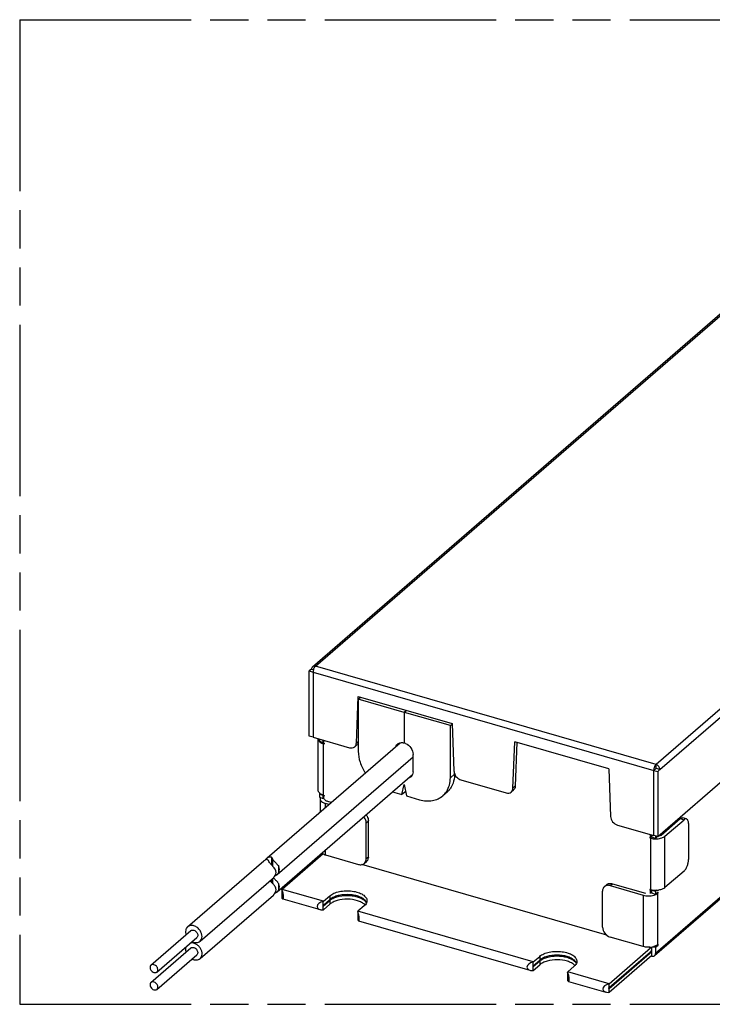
# Model space of a CAD drawing. Header units: millimetres. Extents: x 0 to 210, y 0 to 297.
# Tile 6 of 9: x 50 to 85, y 207 to 257. Entities that reach past the tile are written whole.
import ezdxf

# ---------------------------------------------------------------- set-up
doc = ezdxf.new("R2010")
doc.units = ezdxf.units.MM
doc.header["$LTSCALE"] = 19.36
doc.linetypes.add('PHANTOM', pattern=[0.8, 0.45, -0.05, 0.1, -0.05, 0.1, -0.05])
doc.layers.get('0').update_dxf_attribs({"linetype": 'CONTINUOUS'})
doc.layers.add('DEFAULT_3', color=7, linetype='PHANTOM')

msp = doc.modelspace()

# ---------------------------------------------------------------- linework, layer by layer
at = {"color": 7, "linetype": 'Continuous'}
for p, q in [((64.419773, 224.434682), (93.444773, 249.571069)), ((81.951662, 215.804993), (111.201662, 241.136236)), ((110.639834, 234.740621), (81.794834, 209.760118)), ((64.371263, 224.318571), (64.258763, 224.221143)), ((64.258763, 220.912493), (64.258763, 224.221143)), ((64.258763, 224.221143), (64.453618, 224.164893)), ((64.371263, 224.318571), (64.476388, 224.288224)), ((64.457739, 224.168462), (64.453618, 224.164893)), ((64.453618, 224.164893), (64.453618, 220.856243)), ((64.457516, 224.163768), (64.457516, 220.855118)), ((66.651332, 220.559094), (66.743173, 222.923286)), ((66.743173, 222.923286), (71.517138, 221.545161)), ((66.746887, 222.79231), (66.859387, 222.889738)), ((66.746887, 222.79231), (66.746887, 220.142272)), ((69.081259, 222.118435), (66.746887, 222.79231)), ((66.850683, 222.892251), (66.850279, 222.88185)), ((69.193759, 222.215863), (69.081259, 222.118435)), ((69.081259, 222.118435), (69.081259, 220.563469)), ((69.201553, 222.213613), (69.089053, 222.116185)), ((69.089053, 220.561219), (69.089053, 222.116185)), ((71.423424, 221.44231), (69.089053, 222.116185)), ((71.423424, 221.44231), (71.517936, 221.52416)), ((71.517138, 221.545161), (71.60898, 219.127945)), ((71.423424, 218.792272), (71.423424, 221.44231)), ((62.121453, 214.723391), (68.871365, 220.568986)), ((64.453618, 220.856243), (64.258763, 220.912493)), ((64.457516, 220.859618), (64.453618, 220.856243)), ((64.457516, 220.855118), (66.30085, 220.322994)), ((64.714359, 218.143927), (64.714359, 220.754993)), ((64.773032, 220.764037), (64.773032, 220.647123)), ((64.773032, 220.647123), (64.967888, 220.590873)), ((64.967888, 220.590873), (64.967888, 220.707787)), ((64.978791, 220.600316), (64.967888, 220.590873)), ((64.984359, 220.703032), (64.984359, 220.560138)), ((64.984359, 220.560138), (65.02333, 220.548888)), ((65.02333, 220.509917), (64.984359, 220.521167)), ((65.02333, 220.548888), (65.02333, 220.509917)), ((69.084599, 220.566362), (69.081259, 220.563469)), ((74.601445, 218.264094), (74.693286, 220.628286)), ((79.467251, 219.250161), (74.693286, 220.628286)), ((74.800796, 220.597251), (74.713945, 218.361522)), ((66.565985, 220.367583), (66.678485, 220.465011)), ((62.634092, 213.887467), (69.533324, 219.862377)), ((69.533324, 219.10407), (69.533324, 219.984818)), ((79.467251, 219.250161), (79.559093, 216.832945)), ((81.752909, 215.862368), (81.752909, 219.171018)), ((81.869306, 219.267321), (81.756806, 219.169893)), ((81.756806, 219.169893), (81.951662, 219.113643)), ((81.756806, 215.861243), (81.756806, 219.169893)), ((81.867659, 219.469148), (81.865409, 219.467199)), ((81.865409, 219.467199), (81.865409, 219.272343)), ((81.865409, 219.263946), (81.865409, 219.268446)), ((82.064162, 219.211071), (81.869306, 219.267321)), ((82.064162, 219.211071), (81.951662, 219.113643)), ((81.951662, 219.113643), (81.951662, 215.804993)), ((62.634092, 213.00672), (69.505383, 218.957431)), ((71.637174, 218.977385), (71.637174, 218.995888)), ((71.959461, 218.689493), (74.250963, 218.027994)), ((68.491861, 218.079696), (68.968242, 217.942177)), ((68.968242, 217.942177), (69.085156, 218.454023)), ((69.155688, 218.10451), (68.968242, 217.942177)), ((69.085156, 218.454023), (69.202069, 217.874677)), ((71.256705, 218.066713), (71.042955, 217.8816)), ((74.628598, 218.170011), (74.516098, 218.072583)), ((64.810861, 217.990875), (64.773032, 217.958114)), ((64.773032, 217.958114), (64.773032, 217.80223)), ((64.967888, 217.901864), (64.773032, 217.958114)), ((64.773032, 217.80223), (64.967888, 217.74598)), ((64.813186, 217.725686), (64.813186, 217.0545)), ((64.978791, 217.911307), (64.967888, 217.901864)), ((64.967888, 217.74598), (64.967888, 217.901864)), ((64.967888, 217.74598), (64.984359, 217.760244)), ((64.984359, 217.9101), (65.02333, 217.89885)), ((64.984359, 217.871129), (65.020346, 217.902295)), ((64.984359, 217.871129), (64.984359, 217.74598)), ((65.02333, 217.859879), (64.984359, 217.871129)), ((65.02333, 217.89885), (65.02333, 217.859879)), ((65.37195, 217.538404), (65.195686, 217.589287)), ((69.202069, 217.874677), (69.864578, 217.683427)), ((65.25945, 217.440976), (65.083186, 217.49186)), ((67.148656, 214.674254), (67.148656, 216.505898)), ((67.261156, 214.771682), (67.261156, 216.603326)), ((82.128864, 215.883743), (83.096364, 216.721623)), ((82.323719, 215.827493), (83.291219, 216.665373)), ((83.416027, 216.708008), (83.221171, 216.764258)), ((79.909575, 216.394493), (81.752909, 215.862368)), ((83.516219, 216.470517), (83.516219, 214.638874)), ((81.586066, 215.767638), (81.547095, 215.778888)), ((81.547095, 215.778888), (81.547095, 215.739917)), ((81.547095, 215.739917), (81.583082, 215.771083)), ((81.547095, 215.739917), (81.586066, 215.728667)), ((81.586066, 215.767638), (81.586066, 215.910532)), ((81.586066, 215.767638), (81.647537, 215.820873)), ((81.647537, 215.775873), (81.647537, 215.892787)), ((81.842393, 215.719623), (81.647537, 215.775873)), ((81.756806, 215.865743), (81.752909, 215.862368)), ((81.951662, 215.804993), (81.756806, 215.861243)), ((81.842393, 215.836537), (81.842393, 215.719623)), ((81.943643, 215.807308), (81.842393, 215.719623)), ((58.080967, 211.224227), (61.948203, 214.573352)), ((64.962068, 214.928989), (62.880609, 213.126392)), ((64.773032, 214.859096), (64.773032, 214.801452)), ((65.083186, 214.880793), (66.758945, 214.397043)), ((67.053539, 214.446586), (67.166039, 214.544014)), ((79.373517, 210.794501), (66.926908, 214.387527)), ((83.291219, 214.054306), (82.323719, 213.216427)), ((58.714344, 210.492866), (62.440479, 213.719794)), ((62.869359, 213.115762), (62.869359, 212.688854)), ((79.151768, 211.209254), (79.151768, 213.040898)), ((79.246886, 213.268566), (79.359386, 213.365994)), ((79.54148, 213.31811), (81.217239, 212.83436)), ((79.65398, 213.415537), (81.329739, 212.931787)), ((81.586066, 213.1176), (81.547095, 213.12885)), ((81.547095, 213.12885), (81.547095, 213.089879)), ((81.547095, 213.089879), (81.583082, 213.121045)), ((81.547095, 213.089879), (81.586066, 213.078629)), ((81.586066, 213.078629), (81.621131, 213.108996)), ((81.586066, 212.919136), (81.586066, 213.078629)), ((81.662452, 213.099781), (81.647537, 213.086864)), ((81.647537, 213.086864), (81.842393, 213.030614)), ((81.647537, 212.93098), (81.647537, 213.086864)), ((81.902858, 213.082979), (81.842393, 213.030614)), ((81.842393, 213.030614), (81.842393, 212.87473)), ((58.714344, 209.612118), (62.440408, 212.838984)), ((62.911003, 212.64567), (64.807623, 212.098163)), ((64.964058, 212.084167), (64.964058, 212.511074)), ((64.975308, 212.521705), (65.301558, 212.804245)), ((64.975308, 212.326849), (65.301558, 212.60939)), ((64.975308, 212.287878), (65.301558, 212.570419)), ((81.842393, 212.87473), (81.647537, 212.93098)), ((81.977393, 212.991643), (81.842393, 212.87473)), ((81.977393, 212.952672), (81.943643, 212.962415)), ((81.954893, 212.933186), (81.977393, 212.952672)), ((81.977393, 212.952672), (81.977393, 212.991643)), ((64.975308, 212.093022), (65.301558, 212.375563)), ((66.717759, 212.004824), (66.717759, 211.577917)), ((67.055259, 212.297995), (66.729009, 212.015455)), ((66.759404, 211.534733), (75.466231, 209.021288)), ((56.222413, 209.278331), (58.247413, 211.032032)), ((56.522899, 208.93136), (58.547899, 210.685061)), ((81.217239, 210.223293), (79.54148, 210.707043)), ((56.222413, 208.397583), (58.247413, 210.151285)), ((79.482316, 208.333892), (81.586066, 210.155793)), ((81.586066, 210.155793), (81.476257, 210.187492)), ((81.586066, 210.155793), (81.586066, 210.192262)), ((81.647537, 209.735346), (81.647537, 210.199813)), ((81.732955, 210.217313), (81.842393, 210.185721)), ((81.842393, 210.185721), (81.977393, 210.302634)), ((81.842393, 210.185721), (81.842393, 209.873952)), ((81.977393, 210.302634), (81.942328, 210.312757)), ((81.977393, 210.341605), (81.954893, 210.32212)), ((81.977393, 210.302634), (81.977393, 210.341605)), ((56.522899, 208.050612), (58.547899, 209.804313)), ((75.633915, 209.44483), (75.960165, 209.72737)), ((75.633915, 209.249974), (75.960165, 209.532515)), ((79.482316, 208.100065), (81.647537, 209.975202)), ((79.482316, 208.139036), (81.586066, 209.960937)), ((79.482316, 207.90521), (81.647537, 209.780346)), ((75.622665, 209.007292), (75.622665, 209.434199)), ((75.633915, 209.211003), (75.960165, 209.493544)), ((75.633915, 209.016147), (75.960165, 209.298688)), ((77.713867, 209.22112), (77.387617, 208.93858)), ((77.376367, 208.927949), (77.376367, 208.501042)), ((77.418011, 208.457858), (79.314631, 207.910351)), ((79.471066, 208.323294), (79.471066, 207.896322))]:
    msp.add_line(p, q, dxfattribs=at)
at = {"color": 9, "linetype": 'Continuous'}
for p, q in [((64.572266, 224.461898), (93.592766, 249.594388)), ((110.888159, 244.601638), (81.867659, 219.469148)), ((82.064162, 219.211071), (111.089162, 244.347459)), ((110.687393, 234.854455), (81.842393, 209.873952)), ((64.457516, 224.163768), (81.752909, 219.171018)), ((81.867659, 219.469148), (64.572266, 224.461898)), ((64.984359, 217.9101), (64.984359, 220.521167)), ((66.746887, 220.641848), (66.651332, 220.559094)), ((71.637174, 218.977385), (71.423424, 218.792272)), ((74.713945, 218.361522), (74.601445, 218.264094)), ((65.083186, 217.288327), (65.083186, 217.49186)), ((67.148656, 216.505898), (67.261156, 216.603326)), ((83.096364, 216.721623), (83.291219, 216.665373)), ((81.586066, 215.728667), (81.586066, 213.1176)), ((82.323719, 213.216427), (82.323719, 215.827493)), ((65.083186, 214.880793), (65.083186, 215.127697)), ((62.359131, 214.352556), (62.359131, 214.747828)), ((62.415188, 214.294476), (62.415188, 214.646539)), ((67.261156, 214.771682), (67.148656, 214.674254)), ((62.706316, 213.98513), (62.706316, 214.296627)), ((62.359131, 213.471803), (62.359131, 213.649344)), ((62.415188, 213.413679), (62.415188, 213.69789)), ((62.706316, 213.104383), (62.706316, 213.415879)), ((64.975308, 212.521705), (62.880609, 213.126392)), ((79.54148, 213.31811), (79.65398, 213.415537)), ((65.301558, 212.804245), (65.301558, 212.60939)), ((65.301558, 212.570419), (65.301558, 212.375563)), ((81.217239, 212.83436), (81.217239, 210.223293)), ((81.954893, 210.32212), (81.954893, 212.933186)), ((64.975308, 212.287878), (64.970131, 212.289372)), ((75.633915, 209.44483), (66.729009, 212.015455)), ((75.960165, 209.72737), (75.960165, 209.532515)), ((75.633915, 209.211003), (75.628739, 209.212497)), ((75.960165, 209.493544), (75.960165, 209.298688)), ((79.482316, 208.333892), (77.387617, 208.93858)), ((79.482316, 208.100065), (79.477141, 208.101559))]:
    msp.add_line(p, q, dxfattribs=at)
at = {"color": 7, "linetype": 'Continuous'}
for centre, radius, start, end in [((64.920823, 224.155568), 0.463621, 170.7769996, 174.9366452), ((64.976674, 224.146666), 0.520177, 164.4034924, 170.7951561), ((64.851238, 220.7549), 0.136877, 169.405317, 179.9614967), ((65.180985, 221.207717), 0.714134, 248.9910584, 253.0011954), ((65.198363, 221.2626), 0.7717, 252.9586012, 253.89997), ((66.330758, 220.571221), 0.320803, 349.9806635, 357.8336959), ((68.935894, 220.048381), 0.53522, 66.6672394, 73.371789), ((66.528793, 220.637799), 0.228606, 310.8883133, 313.6859499), ((82.268841, 219.154681), 0.516901, 163.1082157, 170.863798), ((70.367278, 218.659731), 1.030539, 310.9626724, 326.3795536), ((70.336517, 218.681171), 1.068025, 326.3354864, 327.6807284), ((70.588371, 218.837869), 1.020458, 310.9080701, 320.3627419), ((70.582383, 218.842881), 1.028267, 320.3605212, 320.7767751), ((74.280871, 218.276221), 0.320803, 349.9806635, 357.8336959), ((74.478906, 218.342799), 0.228606, 310.8883133, 313.6859499), ((65.021985, 218.283375), 0.361532, 232.3948763, 234.0896008), ((65.040499, 218.309126), 0.393248, 234.1053324, 236.8943845), ((65.060102, 218.339007), 0.428985, 236.8810283, 238.7262449), ((65.08922, 218.387912), 0.485901, 238.7853621, 243.4786566), ((65.184704, 218.60712), 0.725241, 249.0136701, 253.9636696), ((81.852933, 216.72381), 1.031207, 262.4070302, 266.276583), ((81.856031, 216.76696), 1.074468, 266.2611852, 273.7717587), ((65.131607, 215.268526), 0.379573, 232.1938258, 236.9393372), ((65.283531, 215.577813), 0.725241, 249.0136701, 253.9636696), ((66.780616, 214.673869), 0.36804, 352.1756283, 0.0600638), ((66.996871, 214.738784), 0.257973, 310.955201, 325.2493929), ((63.001738, 212.986542), 0.185015, 130.8969567, 135.6847309), ((81.805802, 213.878859), 0.792338, 253.89933, 254.5558916), ((81.823311, 213.944493), 0.860265, 254.5959194, 258.3920626), ((81.836573, 214.005923), 0.923107, 258.3529264, 259.1106949), ((81.844389, 214.048003), 0.965906, 259.1269629, 262.4025798), ((81.855942, 214.1412), 1.059812, 262.4496436, 273.8298075), ((81.85913, 214.113981), 1.032443, 273.7541447, 277.6089054), ((65.697703, 212.11275), 0.605303, 128.7093725, 130.8786006), ((65.749987, 212.046445), 0.68974, 123.9816905, 128.6540134), ((66.850138, 211.875604), 0.185015, 130.8969567, 135.6847309), ((66.723579, 211.988539), 0.509632, 43.1271697, 46.4189946), ((66.880317, 212.338889), 0.313442, 21.3059255, 28.1542151), ((81.490304, 211.219674), 1.032443, 273.7541447, 277.6089054), ((81.500604, 211.143381), 0.955457, 277.6024671, 281.6616427), ((81.288888, 210.225289), 0.40104, 330.2956551, 333.4714361), ((81.511917, 211.086427), 0.897392, 281.6892762, 282.700175), ((81.5256, 211.027675), 0.837069, 282.6706139, 286.0456944), ((76.356311, 209.035875), 0.605303, 128.7093725, 130.8786006), ((76.408595, 208.96957), 0.68974, 123.9816905, 128.6540134), ((77.382186, 208.911664), 0.509632, 43.1271697, 46.4189946), ((77.538924, 209.262014), 0.313442, 21.3059255, 28.1542151), ((77.508746, 208.798729), 0.185015, 130.8969567, 135.6847309), ((79.603445, 208.194042), 0.185015, 130.8969567, 135.6847309)]:
    msp.add_arc(centre, radius, start, end, dxfattribs=at)
for centre, major_axis, ratio, start_param, end_param in [((62.2021, 214.153292), (-0.125141, 0.525146), 0.274283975, -0.925640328, -0.630202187), ((62.37535, 214.303331), (-0.125141, 0.525146), 0.274283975, -0.925640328, -0.630202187), ((61.977754, 213.959003), (0.596383, 0.066697), 0.69588805, -0.458581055, 0.303243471), ((62.151004, 214.109042), (0.596383, 0.066697), 0.69588805, -0.458581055, 0.303243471), ((61.977754, 213.078255), (0.596383, 0.066697), 0.69588805, -0.458581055, 0.303243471), ((62.151004, 213.228294), (0.596383, 0.066697), 0.69588805, -0.458581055, 0.303243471), ((62.861123, 212.917676), (-0.059907, 0.272572), 0.249311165, 2.510090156, 5.469613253), ((64.994793, 212.301738), (0.335036, 0.073636), 0.615840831, 1.527296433, 4.48681953), ((66.709524, 211.806738), (-0.059907, 0.272572), 0.249311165, 2.510090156, 5.469613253), ((75.653401, 209.224863), (0.335036, 0.073636), 0.615840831, 1.527296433, 4.48681953), ((77.368131, 208.729863), (-0.059907, 0.272572), 0.249311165, 2.510090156, 5.469613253), ((79.501801, 208.113926), (0.335036, 0.073636), 0.615840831, 1.527296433, 4.48681953)]:
    msp.add_ellipse(centre, major_axis=major_axis, ratio=ratio, start_param=start_param, end_param=end_param, dxfattribs=at)
for points, knots in [([(64.419721, 224.434625), (64.40415, 224.421137), (64.378502, 224.384487), (64.371263, 224.340893), (64.371263, 224.318571)], [0, 0, 0, 0, 0.479935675, 1, 1, 1, 1]), ([(64.570016, 224.459949), (64.543483, 224.467608), (64.489333, 224.473301), (64.43849, 224.450883), (64.419721, 224.434625)], [0, 0, 0, 0, 0.526535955, 1, 1, 1, 1]), ([(64.475651, 224.286521), (64.478113, 224.295356), (64.488592, 224.329462), (64.502547, 224.362557), (64.515135, 224.385885)], [0, 0, 0, 0, 0.257058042, 1, 1, 1, 1]), ([(64.515135, 224.385885), (64.519195, 224.393408), (64.534706, 224.419928), (64.5532, 224.445364), (64.570016, 224.459927)], [0, 0, 0, 0, 0.277586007, 1, 1, 1, 1]), ([(64.714361, 220.754991), (64.714366, 220.730933), (64.729538, 220.678357), (64.765283, 220.638578), (64.786543, 220.620136)], [0, 0, 0, 0, 0.460858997, 1, 1, 1, 1]), ([(64.786543, 220.620136), (64.789518, 220.617556), (64.802049, 220.607097), (64.815335, 220.597556), (64.825705, 220.590788)], [0, 0, 0, 0, 0.241258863, 1, 1, 1, 1]), ([(64.825705, 220.590788), (64.833, 220.586027), (64.864661, 220.566759), (64.898516, 220.551234), (64.924958, 220.541055)], [0, 0, 0, 0, 0.235166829, 1, 1, 1, 1]), ([(66.565935, 220.367548), (66.586922, 220.38572), (66.623295, 220.431442), (66.641548, 220.486626), (66.646668, 220.515407)], [0, 0, 0, 0, 0.487094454, 1, 1, 1, 1]), ([(66.747207, 220.567277), (66.743969, 220.558152), (66.729494, 220.523346), (66.706937, 220.491823), (66.686692, 220.472486)], [0, 0, 0, 0, 0.25698496, 1, 1, 1, 1]), ([(68.664974, 220.391378), (68.669587, 220.402478), (68.689891, 220.444856), (68.72004, 220.48258), (68.746459, 220.505453)], [0, 0, 0, 0, 0.255940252, 1, 1, 1, 1]), ([(68.746459, 220.505453), (68.788328, 220.541701), (68.9014, 220.591813), (69.022056, 220.580045), (69.081259, 220.563469)], [0, 0, 0, 0, 0.473900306, 1, 1, 1, 1]), ([(69.147879, 220.539831), (69.257701, 220.492599), (69.445642, 220.333244), (69.533324, 220.099345), (69.533324, 219.984818)], [0, 0, 0, 0, 0.510725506, 1, 1, 1, 1]), ([(66.30085, 220.322994), (66.347636, 220.309488), (66.44311, 220.299456), (66.532824, 220.33888), (66.565935, 220.367548)], [0, 0, 0, 0, 0.526485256, 1, 1, 1, 1]), ([(66.746887, 220.142272), (66.746887, 219.954101), (66.817488, 219.562637), (66.994718, 219.209218), (67.107292, 219.041379)], [0, 0, 0, 0, 0.48215956, 1, 1, 1, 1]), ([(69.533324, 219.10407), (69.533324, 219.053723), (69.516984, 218.955386), (69.459115, 218.872725), (69.42399, 218.842298)], [0, 0, 0, 0, 0.520022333, 1, 1, 1, 1]), ([(71.60898, 219.127945), (71.609269, 219.120328), (71.611454, 219.089088), (71.61746, 219.058146), (71.623818, 219.035333)], [0, 0, 0, 0, 0.243481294, 1, 1, 1, 1]), ([(71.623818, 219.035333), (71.646266, 218.954789), (71.735116, 218.806676), (71.880762, 218.712212), (71.959461, 218.689493)], [0, 0, 0, 0, 0.50513916, 1, 1, 1, 1]), ([(81.758497, 219.236756), (81.757591, 219.2311), (81.754493, 219.209316), (81.752909, 219.187294), (81.752909, 219.171018)], [0, 0, 0, 0, 0.260347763, 1, 1, 1, 1]), ([(81.865409, 219.467177), (81.844407, 219.448275), (81.808139, 219.39572), (81.784189, 219.337684), (81.774241, 219.304875)], [0, 0, 0, 0, 0.451798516, 1, 1, 1, 1]), ([(82.064162, 219.211071), (82.064162, 219.266993), (82.017893, 219.379847), (81.920423, 219.451318), (81.865409, 219.467199)], [0, 0, 0, 0, 0.494087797, 1, 1, 1, 1]), ([(69.42399, 218.842298), (69.415206, 218.834689), (69.377853, 218.80601), (69.333574, 218.786682), (69.299269, 218.777925)], [0, 0, 0, 0, 0.247123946, 1, 1, 1, 1]), ([(71.239086, 218.110166), (71.300597, 218.20739), (71.395321, 218.430163), (71.423424, 218.669427), (71.423424, 218.792272)], [0, 0, 0, 0, 0.483612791, 1, 1, 1, 1]), ([(71.637174, 218.977385), (71.637174, 218.927086), (71.627961, 218.734721), (71.578912, 218.543278), (71.518255, 218.414548)], [0, 0, 0, 0, 0.261152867, 1, 1, 1, 1]), ([(64.755411, 218.04068), (64.74283, 218.055879), (64.722237, 218.08817), (64.714364, 218.126044), (64.714361, 218.143925)], [0, 0, 0, 0, 0.524588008, 1, 1, 1, 1]), ([(64.801372, 217.996956), (64.79696, 218.000356), (64.780505, 218.013671), (64.765358, 218.028664), (64.755411, 218.04068)], [0, 0, 0, 0, 0.263123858, 1, 1, 1, 1]), ([(71.518255, 218.414548), (71.508813, 218.39451), (71.46923, 218.316518), (71.420259, 218.243248), (71.378969, 218.192663)], [0, 0, 0, 0, 0.253298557, 1, 1, 1, 1]), ([(74.250963, 218.027994), (74.297749, 218.014488), (74.393223, 218.004456), (74.482938, 218.04388), (74.516048, 218.072548)], [0, 0, 0, 0, 0.526485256, 1, 1, 1, 1]), ([(74.516048, 218.072548), (74.537036, 218.09072), (74.573408, 218.136442), (74.591662, 218.191626), (74.596781, 218.220407)], [0, 0, 0, 0, 0.487094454, 1, 1, 1, 1]), ([(74.713945, 218.361522), (74.712582, 218.326431), (74.699371, 218.258283), (74.66043, 218.200051), (74.636805, 218.177486)], [0, 0, 0, 0, 0.518053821, 1, 1, 1, 1]), ([(64.813188, 217.725685), (64.813193, 217.701597), (64.828463, 217.648922), (64.887366, 217.583268), (64.974929, 217.528798), (65.044823, 217.502934), (65.083186, 217.49186)], [0, 0, 0, 0, 0.190647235, 0.413739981, 0.683968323, 1, 1, 1, 1]), ([(64.924963, 217.929987), (64.920365, 217.931757), (64.902529, 217.938852), (64.88501, 217.946757), (64.87225, 217.953144)], [0, 0, 0, 0, 0.256648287, 1, 1, 1, 1]), ([(65.195686, 217.589287), (65.173322, 217.595743), (65.13257, 217.610836), (65.081486, 217.642573), (65.047157, 217.680872), (65.0382, 217.711568), (65.038187, 217.725614)], [0, 0, 0, 0, 0.31593323, 0.586298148, 0.809352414, 1, 1, 1, 1]), ([(69.864578, 217.683427), (69.972452, 217.652286), (70.188315, 217.6117), (70.508721, 217.62357), (70.801556, 217.710684), (70.969798, 217.818264), (71.042865, 217.881534)], [0, 0, 0, 0, 0.270975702, 0.525647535, 0.766734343, 1, 1, 1, 1]), ([(67.148656, 216.505898), (67.148656, 216.532256), (67.137373, 216.643775), (67.085551, 216.749193), (67.033038, 216.816305)], [0, 0, 0, 0, 0.236235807, 1, 1, 1, 1]), ([(67.145538, 216.913733), (67.163674, 216.890556), (67.225799, 216.798109), (67.261156, 216.685385), (67.261156, 216.603326)], [0, 0, 0, 0, 0.263965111, 1, 1, 1, 1]), ([(79.559093, 216.832945), (79.562773, 216.736099), (79.646054, 216.5438), (79.814871, 216.421832), (79.909575, 216.394493)], [0, 0, 0, 0, 0.495764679, 1, 1, 1, 1]), ([(83.096364, 216.721623), (83.115599, 216.738281), (83.153595, 216.764992), (83.202018, 216.769776), (83.221122, 216.764265)], [0, 0, 0, 0, 0.56135909, 1, 1, 1, 1]), ([(83.415978, 216.708015), (83.396874, 216.713526), (83.34845, 216.708742), (83.310455, 216.682031), (83.291219, 216.665373)], [0, 0, 0, 0, 0.438640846, 1, 1, 1, 1]), ([(83.516219, 216.470517), (83.516219, 216.500254), (83.512735, 216.555025), (83.494334, 216.627746), (83.463607, 216.682091), (83.431765, 216.703461), (83.415978, 216.708015)], [0, 0, 0, 0, 0.327016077, 0.600497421, 0.819312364, 1, 1, 1, 1]), ([(81.586066, 215.728667), (81.596407, 215.725681), (81.639397, 215.714229), (81.683255, 215.706112), (81.716675, 215.701644)], [0, 0, 0, 0, 0.241986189, 1, 1, 1, 1]), ([(81.926711, 215.694819), (82.004361, 215.699942), (82.14433, 215.724005), (82.27585, 215.786037), (82.323719, 215.827493)], [0, 0, 0, 0, 0.551339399, 1, 1, 1, 1]), ([(82.128864, 215.883743), (82.122408, 215.878152), (82.091609, 215.855103), (82.055769, 215.839522), (82.027389, 215.830327)], [0, 0, 0, 0, 0.222560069, 1, 1, 1, 1]), ([(62.185881, 214.597789), (62.176123, 214.61225), (62.144188, 214.636923), (62.080404, 214.642612), (62.011667, 214.620538), (61.969329, 214.591579), (61.949074, 214.574105)], [0, 0, 0, 0, 0.197418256, 0.426828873, 0.697272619, 1, 1, 1, 1]), ([(62.043733, 214.629806), (62.049056, 214.638774), (62.071404, 214.673194), (62.099157, 214.704158), (62.122326, 214.724146)], [0, 0, 0, 0, 0.254193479, 1, 1, 1, 1]), ([(62.122326, 214.724146), (62.142581, 214.741619), (62.184919, 214.770577), (62.253655, 214.792651), (62.317439, 214.786961), (62.349373, 214.762289), (62.359131, 214.747828)], [0, 0, 0, 0, 0.302727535, 0.573170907, 0.802581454, 1, 1, 1, 1]), ([(62.415188, 214.646539), (62.424388, 214.626868), (62.452531, 214.587317), (62.523082, 214.510642), (62.58207, 214.452628), (62.619657, 214.410668)], [0, 0, 0, 0, 0.208168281, 0.45999779, 1, 1, 1, 1]), ([(64.97051, 214.924122), (64.966439, 214.926165), (64.950763, 214.934291), (64.935512, 214.943248), (64.92454, 214.950409)], [0, 0, 0, 0, 0.25795561, 1, 1, 1, 1]), ([(65.02379, 214.90068), (65.01914, 214.90247), (65.001108, 214.909645), (64.983401, 214.91765), (64.97051, 214.924122)], [0, 0, 0, 0, 0.256732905, 1, 1, 1, 1]), ([(67.053463, 214.446529), (67.078298, 214.46803), (67.120926, 214.522997), (67.140452, 214.589303), (67.14523, 214.623765)], [0, 0, 0, 0, 0.485639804, 1, 1, 1, 1]), ([(67.261156, 214.771682), (67.261156, 214.755008), (67.257224, 214.692167), (67.235242, 214.629788), (67.208831, 214.591738)], [0, 0, 0, 0, 0.264706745, 1, 1, 1, 1]), ([(83.291219, 214.054306), (83.325289, 214.083812), (83.387172, 214.164516), (83.456014, 214.307898), (83.503, 214.470377), (83.516219, 214.583915), (83.516219, 214.638874)], [0, 0, 0, 0, 0.211139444, 0.468382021, 0.742537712, 1, 1, 1, 1]), ([(62.446407, 214.260629), (62.40882, 214.302589), (62.349832, 214.360603), (62.279281, 214.437278), (62.251138, 214.476829), (62.241938, 214.4965)], [0, 0, 0, 0, 0.540002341, 0.791831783, 1, 1, 1, 1]), ([(62.533066, 214.146588), (62.527225, 214.156468), (62.501325, 214.196683), (62.470638, 214.23358), (62.446407, 214.260629)], [0, 0, 0, 0, 0.240150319, 1, 1, 1, 1]), ([(62.619657, 214.410668), (62.62795, 214.40141), (62.659318, 214.365403), (62.688326, 214.327057), (62.706316, 214.296627)], [0, 0, 0, 0, 0.260137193, 1, 1, 1, 1]), ([(66.758945, 214.397043), (66.810925, 214.382038), (66.916996, 214.370893), (67.016676, 214.41468), (67.053463, 214.446529)], [0, 0, 0, 0, 0.526489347, 1, 1, 1, 1]), ([(62.467135, 213.356145), (62.43483, 213.394191), (62.367009, 213.464201), (62.297924, 213.533595), (62.269353, 213.571664)], [0, 0, 0, 0, 0.511859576, 1, 1, 1, 1]), ([(62.439501, 213.718942), (62.448721, 213.726902), (62.484844, 213.761319), (62.514816, 213.802128), (62.533066, 213.835092)], [0, 0, 0, 0, 0.244304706, 1, 1, 1, 1]), ([(62.44255, 213.721774), (62.445366, 213.71802), (62.457506, 213.702416), (62.470518, 213.687512), (62.480649, 213.676351)], [0, 0, 0, 0, 0.237427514, 1, 1, 1, 1]), ([(62.480649, 213.676351), (62.493569, 213.662116), (62.547302, 213.605859), (62.602473, 213.550833), (62.640385, 213.506184)], [0, 0, 0, 0, 0.247101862, 1, 1, 1, 1]), ([(62.612765, 213.868993), (62.605478, 213.862701), (62.577158, 213.840115), (62.544947, 213.821824), (62.519693, 213.81337)], [0, 0, 0, 0, 0.265517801, 1, 1, 1, 1]), ([(62.706316, 213.98513), (62.700166, 213.974022), (62.674099, 213.931515), (62.640885, 213.893274), (62.612765, 213.868993)], [0, 0, 0, 0, 0.254717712, 1, 1, 1, 1]), ([(62.640385, 213.506184), (62.646614, 213.498847), (62.670347, 213.470094), (62.692236, 213.439696), (62.706316, 213.415879)], [0, 0, 0, 0, 0.258094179, 1, 1, 1, 1]), ([(62.533066, 213.26584), (62.528467, 213.27362), (62.508516, 213.305157), (62.485427, 213.334602), (62.467135, 213.356145)], [0, 0, 0, 0, 0.242294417, 1, 1, 1, 1]), ([(62.706316, 213.104383), (62.700175, 213.09329), (62.674147, 213.050844), (62.640996, 213.012649), (62.61293, 212.988388)], [0, 0, 0, 0, 0.254718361, 1, 1, 1, 1]), ([(65.301558, 212.804245), (65.363309, 212.857723), (65.52217, 212.947947), (65.798989, 213.02972), (66.113699, 213.06501), (66.434811, 213.049781), (66.730163, 212.985782), (66.942452, 212.892373), (67.070502, 212.795302), (67.138392, 212.719093), (67.181007, 212.637097), (67.190896, 212.578953), (67.190899, 212.551096)], [0, 0, 0, 0, 0.113893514, 0.250220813, 0.400526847, 0.553278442, 0.696455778, 0.820007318, 0.872744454, 0.919440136, 0.961160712, 1, 1, 1, 1]), ([(79.246961, 213.268623), (79.216395, 213.24216), (79.165989, 213.170277), (79.151768, 213.084708), (79.151768, 213.040898)], [0, 0, 0, 0, 0.479944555, 1, 1, 1, 1]), ([(79.440347, 213.333952), (79.404722, 213.334671), (79.334544, 213.325427), (79.272356, 213.290609), (79.246961, 213.268623)], [0, 0, 0, 0, 0.51475925, 1, 1, 1, 1]), ([(79.359461, 213.366051), (79.396248, 213.3979), (79.495928, 213.441687), (79.601999, 213.430543), (79.65398, 213.415537)], [0, 0, 0, 0, 0.473510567, 1, 1, 1, 1]), ([(79.54148, 213.31811), (79.533046, 213.320544), (79.499939, 213.329026), (79.46574, 213.333441), (79.440347, 213.333952)], [0, 0, 0, 0, 0.25684535, 1, 1, 1, 1]), ([(82.323719, 213.216427), (82.283422, 213.181528), (82.175992, 213.125863), (82.060131, 213.099244), (81.995837, 213.090629)], [0, 0, 0, 0, 0.451090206, 1, 1, 1, 1]), ([(62.439688, 212.838356), (62.448888, 212.846309), (62.484934, 212.880688), (62.514846, 212.921435), (62.533066, 212.954344)], [0, 0, 0, 0, 0.244316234, 1, 1, 1, 1]), ([(62.61293, 212.988388), (62.605637, 212.982083), (62.577291, 212.959452), (62.545045, 212.94112), (62.51976, 212.932646)], [0, 0, 0, 0, 0.265519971, 1, 1, 1, 1]), ([(65.364693, 212.657509), (65.359034, 212.653687), (65.337301, 212.638577), (65.316405, 212.622248), (65.301558, 212.60939)], [0, 0, 0, 0, 0.257985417, 1, 1, 1, 1]), ([(67.074909, 212.357717), (67.028897, 212.401547), (66.912112, 212.479795), (66.621362, 212.594288), (66.197506, 212.649736), (65.771435, 212.602138), (65.473295, 212.493894), (65.350964, 212.41835), (65.301558, 212.375563)], [0, 0, 0, 0, 0.101348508, 0.221000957, 0.496193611, 0.773624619, 0.895762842, 1, 1, 1, 1]), ([(65.364473, 212.618389), (65.422553, 212.657638), (65.55866, 212.724956), (65.873488, 212.814998), (66.22167, 212.836316), (66.563248, 212.791831), (66.793371, 212.726652), (66.982669, 212.634424), (67.083245, 212.549768), (67.119653, 212.503848)], [0, 0, 0, 0, 0.112493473, 0.241326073, 0.523990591, 0.663899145, 0.793065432, 0.905957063, 1, 1, 1, 1]), ([(67.121753, 212.540149), (67.085773, 212.586292), (66.985743, 212.671491), (66.796795, 212.764365), (66.566625, 212.830145), (66.224426, 212.875301), (65.875314, 212.854312), (65.559519, 212.764289), (65.422957, 212.696852), (65.364693, 212.657509)], [0, 0, 0, 0, 0.093745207, 0.20640855, 0.335469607, 0.475396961, 0.758350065, 0.887363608, 1, 1, 1, 1]), ([(67.190899, 212.551096), (67.190902, 212.516052), (67.174641, 212.44148), (67.132604, 212.37882), (67.107036, 212.349393)], [0, 0, 0, 0, 0.473395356, 1, 1, 1, 1]), ([(67.119653, 212.503848), (67.124051, 212.498301), (67.140457, 212.476504), (67.154591, 212.452952), (67.163289, 212.434718)], [0, 0, 0, 0, 0.259494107, 1, 1, 1, 1]), ([(67.156672, 212.486785), (67.154237, 212.491348), (67.143785, 212.509881), (67.131653, 212.527452), (67.121753, 212.540149)], [0, 0, 0, 0, 0.243121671, 1, 1, 1, 1]), ([(81.217239, 212.83436), (81.304429, 212.80919), (81.487086, 212.787208), (81.669744, 212.809144), (81.756954, 212.834279)], [0, 0, 0, 0, 0.4999754, 1, 1, 1, 1]), ([(81.756954, 212.834279), (81.771902, 212.838587), (81.826774, 212.856186), (81.879808, 212.880557), (81.915116, 212.903486)], [0, 0, 0, 0, 0.269809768, 1, 1, 1, 1]), ([(81.915116, 212.903486), (81.918716, 212.905824), (81.932458, 212.915053), (81.945623, 212.925159), (81.954893, 212.933186)], [0, 0, 0, 0, 0.259294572, 1, 1, 1, 1]), ([(64.964058, 212.297621), (64.964058, 212.304497), (64.966359, 212.313626), (64.97082, 212.32147), (64.972065, 212.323198)], [0, 0, 0, 0, 0.763531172, 1, 1, 1, 1]), ([(64.969083, 212.285741), (64.967204, 212.28627), (64.965289, 212.289136), (64.964645, 212.291854), (64.964478, 212.292749)], [0, 0, 0, 0, 0.681845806, 1, 1, 1, 1]), ([(67.107036, 212.349393), (67.103168, 212.344942), (67.086855, 212.326886), (67.069193, 212.310063), (67.055259, 212.297995)], [0, 0, 0, 0, 0.242371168, 1, 1, 1, 1]), ([(58.081044, 211.224288), (58.056363, 211.202921), (58.013507, 211.149279), (57.966572, 211.011832), (57.981218, 210.895575), (58.005797, 210.823481)], [0, 0, 0, 0, 0.228097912, 0.467793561, 1, 1, 1, 1]), ([(58.719838, 211.033326), (58.681237, 211.090912), (58.586999, 211.191801), (58.412709, 211.285652), (58.230164, 211.306187), (58.121077, 211.258945), (58.081044, 211.224288)], [0, 0, 0, 0, 0.280443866, 0.547234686, 0.785801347, 1, 1, 1, 1]), ([(58.247399, 211.032009), (58.266388, 211.04846), (58.318128, 211.070921), (58.40475, 211.06118), (58.487464, 211.016672), (58.532186, 210.968794), (58.550505, 210.941465)], [0, 0, 0, 0, 0.214185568, 0.452733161, 0.719517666, 1, 1, 1, 1]), ([(58.714267, 210.492805), (58.74665, 210.52084), (58.800213, 210.596756), (58.825177, 210.738399), (58.798575, 210.891099), (58.750499, 210.987586), (58.719838, 211.033326)], [0, 0, 0, 0, 0.219214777, 0.456270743, 0.718173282, 1, 1, 1, 1]), ([(79.151768, 211.209254), (79.151768, 211.099603), (79.242465, 210.878302), (79.433608, 210.738183), (79.54148, 210.707043)], [0, 0, 0, 0, 0.494086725, 1, 1, 1, 1]), ([(58.550505, 210.941465), (58.565047, 210.919771), (58.587851, 210.874009), (58.600478, 210.801586), (58.588653, 210.734405), (58.563267, 210.698387), (58.547913, 210.685085)], [0, 0, 0, 0, 0.281830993, 0.543733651, 0.780785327, 1, 1, 1, 1]), ([(57.994022, 210.206511), (57.987976, 210.186517), (57.970289, 210.098967), (57.983875, 210.006897), (58.005873, 209.942525)], [0, 0, 0, 0, 0.234919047, 1, 1, 1, 1]), ([(58.736905, 210.125672), (58.708885, 210.172432), (58.64094, 210.258314), (58.513342, 210.355205), (58.37229, 210.411429), (58.273723, 210.416802), (58.228398, 210.409878)], [0, 0, 0, 0, 0.266763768, 0.52917408, 0.775623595, 1, 1, 1, 1]), ([(58.247337, 210.15121), (58.267066, 210.168313), (58.321504, 210.191165), (58.411751, 210.178491), (58.496481, 210.129156), (58.541039, 210.077262), (58.558602, 210.047952)], [0, 0, 0, 0, 0.213542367, 0.452775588, 0.720547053, 1, 1, 1, 1]), ([(58.307009, 210.475708), (58.374821, 210.441118), (58.487717, 210.410008), (58.630383, 210.436768), (58.689599, 210.47145), (58.714267, 210.492805)], [0, 0, 0, 0, 0.532192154, 0.771901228, 1, 1, 1, 1]), ([(58.558602, 210.047952), (58.571279, 210.026797), (58.590779, 209.982723), (58.600049, 209.913969), (58.586983, 209.850839), (58.562587, 209.817055), (58.547975, 209.804388)], [0, 0, 0, 0, 0.281323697, 0.542270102, 0.779409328, 1, 1, 1, 1]), ([(58.714248, 209.612049), (58.745086, 209.638744), (58.796638, 209.709926), (58.824269, 209.843071), (58.804767, 209.988088), (58.763643, 210.08105), (58.736905, 210.125672)], [0, 0, 0, 0, 0.220591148, 0.457728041, 0.718662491, 1, 1, 1, 1]), ([(81.557903, 210.189447), (81.528562, 210.187511), (81.41419, 210.184751), (81.298916, 210.199715), (81.217239, 210.223293)], [0, 0, 0, 0, 0.256995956, 1, 1, 1, 1]), ([(81.586066, 209.960937), (81.590705, 209.964955), (81.610598, 209.984467), (81.626477, 210.007742), (81.637229, 210.026564)], [0, 0, 0, 0, 0.220632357, 1, 1, 1, 1]), ([(81.868804, 210.266066), (81.860309, 210.261822), (81.824088, 210.244932), (81.786235, 210.231652), (81.756969, 210.223216)], [0, 0, 0, 0, 0.23767586, 1, 1, 1, 1]), ([(81.915119, 210.292422), (81.911511, 210.290078), (81.89646, 210.280631), (81.880851, 210.272083), (81.868804, 210.266066)], [0, 0, 0, 0, 0.242151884, 1, 1, 1, 1]), ([(81.954893, 210.32212), (81.951879, 210.31951), (81.939157, 210.308916), (81.925659, 210.299267), (81.915119, 210.292422)], [0, 0, 0, 0, 0.240813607, 1, 1, 1, 1]), ([(58.306648, 209.595147), (58.374491, 209.56046), (58.487482, 209.529264), (58.630286, 209.55598), (58.689561, 209.590679), (58.714248, 209.612049)], [0, 0, 0, 0, 0.532223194, 0.771924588, 1, 1, 1, 1]), ([(75.960165, 209.72737), (76.021916, 209.780848), (76.180778, 209.871072), (76.457596, 209.952845), (76.772306, 209.988135), (77.093419, 209.972906), (77.388771, 209.908907), (77.60106, 209.815498), (77.729109, 209.718427), (77.796999, 209.642218), (77.839615, 209.560222), (77.849504, 209.502078), (77.849506, 209.474221)], [0, 0, 0, 0, 0.113893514, 0.250220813, 0.400526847, 0.553278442, 0.696455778, 0.820007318, 0.872744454, 0.919440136, 0.961160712, 1, 1, 1, 1]), ([(76.023301, 209.580634), (76.017641, 209.576812), (75.995909, 209.561702), (75.975012, 209.545373), (75.960165, 209.532515)], [0, 0, 0, 0, 0.257985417, 1, 1, 1, 1]), ([(77.733516, 209.280842), (77.687505, 209.324672), (77.570719, 209.40292), (77.279969, 209.517413), (76.856114, 209.572861), (76.430042, 209.525263), (76.131903, 209.417019), (76.009571, 209.341475), (75.960165, 209.298688)], [0, 0, 0, 0, 0.101348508, 0.221000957, 0.496193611, 0.773624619, 0.895762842, 1, 1, 1, 1]), ([(76.02308, 209.541514), (76.081161, 209.580763), (76.217267, 209.648081), (76.532095, 209.738123), (76.880278, 209.759441), (77.221856, 209.714956), (77.451978, 209.649777), (77.641277, 209.557549), (77.741853, 209.472893), (77.77826, 209.426973)], [0, 0, 0, 0, 0.112493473, 0.241326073, 0.523990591, 0.663899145, 0.793065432, 0.905957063, 1, 1, 1, 1]), ([(77.780361, 209.463274), (77.744381, 209.509417), (77.64435, 209.594616), (77.455402, 209.68749), (77.225232, 209.75327), (76.883034, 209.798426), (76.533922, 209.777437), (76.218127, 209.687414), (76.081565, 209.619977), (76.023301, 209.580634)], [0, 0, 0, 0, 0.093745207, 0.20640855, 0.335469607, 0.475396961, 0.758350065, 0.887363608, 1, 1, 1, 1]), ([(81.647537, 209.735346), (81.673549, 209.727837), (81.726638, 209.722256), (81.776483, 209.744234), (81.794885, 209.760174)], [0, 0, 0, 0, 0.526535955, 1, 1, 1, 1]), ([(81.794885, 209.760174), (81.81015, 209.773397), (81.835295, 209.809329), (81.842393, 209.852068), (81.842393, 209.873952)], [0, 0, 0, 0, 0.479935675, 1, 1, 1, 1]), ([(56.222394, 209.278303), (56.207041, 209.265002), (56.181658, 209.228983), (56.169833, 209.161804), (56.182461, 209.089382), (56.205264, 209.043621), (56.219806, 209.021927)], [0, 0, 0, 0, 0.219205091, 0.456258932, 0.71817226, 1, 1, 1, 1]), ([(56.219806, 209.021927), (56.238123, 208.994601), (56.28284, 208.946726), (56.365545, 208.902218), (56.452159, 208.89247), (56.503896, 208.914919), (56.522888, 208.931362)], [0, 0, 0, 0, 0.280478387, 0.547270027, 0.785820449, 1, 1, 1, 1]), ([(56.525505, 209.187764), (56.507186, 209.215093), (56.462464, 209.26297), (56.37975, 209.30748), (56.293125, 209.317219), (56.241384, 209.294755), (56.222394, 209.278303)], [0, 0, 0, 0, 0.280480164, 0.547255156, 0.785805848, 1, 1, 1, 1]), ([(56.522888, 208.931362), (56.538247, 208.94466), (56.563643, 208.980676), (56.57548, 209.047863), (56.562855, 209.120297), (56.540049, 209.166067), (56.525505, 209.187764)], [0, 0, 0, 0, 0.219196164, 0.45624725, 0.718166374, 1, 1, 1, 1]), ([(75.622665, 209.220746), (75.622665, 209.227622), (75.624967, 209.236751), (75.629428, 209.244595), (75.630672, 209.246323)], [0, 0, 0, 0, 0.763531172, 1, 1, 1, 1]), ([(75.62769, 209.208866), (75.625812, 209.209395), (75.623897, 209.212261), (75.623253, 209.214979), (75.623085, 209.215874)], [0, 0, 0, 0, 0.681845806, 1, 1, 1, 1]), ([(77.765644, 209.272518), (77.761776, 209.268067), (77.745463, 209.250011), (77.727801, 209.233188), (77.713867, 209.22112)], [0, 0, 0, 0, 0.242371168, 1, 1, 1, 1]), ([(77.849506, 209.474221), (77.84951, 209.439177), (77.833248, 209.364605), (77.791211, 209.301945), (77.765644, 209.272518)], [0, 0, 0, 0, 0.473395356, 1, 1, 1, 1]), ([(77.77826, 209.426973), (77.782658, 209.421426), (77.799065, 209.399629), (77.813198, 209.376077), (77.821897, 209.357843)], [0, 0, 0, 0, 0.259494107, 1, 1, 1, 1]), ([(77.81528, 209.40991), (77.812845, 209.414473), (77.802392, 209.433006), (77.790261, 209.450577), (77.780361, 209.463274)], [0, 0, 0, 0, 0.243121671, 1, 1, 1, 1]), ([(56.222341, 208.397513), (56.207728, 208.384846), (56.183331, 208.351063), (56.170261, 208.287932), (56.179532, 208.219175), (56.199032, 208.1751), (56.211709, 208.153944)], [0, 0, 0, 0, 0.220581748, 0.457722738, 0.71867964, 1, 1, 1, 1]), ([(56.211709, 208.153944), (56.22927, 208.124638), (56.273822, 208.072748), (56.358541, 208.023413), (56.448776, 208.010731), (56.503213, 208.033565), (56.522945, 208.05066)], [0, 0, 0, 0, 0.279447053, 0.547226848, 0.786461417, 1, 1, 1, 1]), ([(56.533602, 208.294251), (56.516039, 208.32356), (56.471484, 208.375451), (56.386758, 208.424789), (56.296512, 208.437463), (56.242071, 208.414615), (56.222341, 208.397513)], [0, 0, 0, 0, 0.279448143, 0.547209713, 0.786449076, 1, 1, 1, 1]), ([(56.522945, 208.05066), (56.537563, 208.063324), (56.561971, 208.097105), (56.575051, 208.160243), (56.565783, 208.22901), (56.546281, 208.273092), (56.533602, 208.294251)], [0, 0, 0, 0, 0.220574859, 0.457713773, 0.71867593, 1, 1, 1, 1]), ([(79.471066, 208.109808), (79.471066, 208.116684), (79.473367, 208.125813), (79.477829, 208.133658), (79.479073, 208.135386)], [0, 0, 0, 0, 0.763531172, 1, 1, 1, 1]), ([(79.476092, 208.097926), (79.474278, 208.098436), (79.472394, 208.101146), (79.471727, 208.103757), (79.471552, 208.104612)], [0, 0, 0, 0, 0.683410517, 1, 1, 1, 1])]:
    msp.add_open_spline(points, degree=3, knots=knots, dxfattribs=at)
for points in [[(64.457516, 224.163768), (64.457516, 224.174686), (64.458058, 224.18561), (64.459012, 224.196486)], [(81.865409, 219.272343), (81.866977, 219.271891), (81.869467, 219.269542), (81.868305, 219.268396)], [(64.817757, 217.760736), (64.814773, 217.749338), (64.813185, 217.737467), (64.813188, 217.725685)], [(64.827052, 217.786483), (64.823224, 217.7782), (64.820067, 217.769563), (64.817757, 217.760736)], [(64.773032, 214.801452), (64.773032, 214.790219), (64.774017, 214.778955), (64.775821, 214.767868)], [(64.975308, 212.521705), (64.971407, 212.518326), (64.967663, 212.514762), (64.964058, 212.51107)], [(64.964478, 212.292749), (64.964177, 212.294351), (64.964058, 212.295991), (64.964058, 212.297621)], [(64.964058, 212.084171), (64.967952, 212.086928), (64.971701, 212.089898), (64.975308, 212.093022)], [(64.975308, 212.287878), (64.973649, 212.286442), (64.971194, 212.285145), (64.969083, 212.285741)], [(64.972065, 212.323198), (64.973016, 212.324519), (64.974077, 212.325783), (64.975308, 212.326849)], [(75.633915, 209.44483), (75.630015, 209.441451), (75.62627, 209.437887), (75.622665, 209.434195)], [(75.623085, 209.215874), (75.622785, 209.217476), (75.622665, 209.219116), (75.622665, 209.220746)], [(75.622665, 209.007296), (75.62656, 209.010053), (75.630308, 209.013023), (75.633915, 209.016147)], [(75.633915, 209.211003), (75.632257, 209.209567), (75.629802, 209.20827), (75.62769, 209.208866)], [(75.630672, 209.246323), (75.631623, 209.247644), (75.632685, 209.248908), (75.633915, 209.249974)], [(79.471552, 208.104612), (79.471202, 208.106316), (79.471066, 208.108069), (79.471066, 208.109808)], [(79.482316, 208.100065), (79.480658, 208.098629), (79.478204, 208.097332), (79.476092, 208.097926)], [(79.479073, 208.135386), (79.480024, 208.136707), (79.481085, 208.137971), (79.482316, 208.139036)], [(79.471066, 207.896322), (79.474966, 207.899083), (79.478703, 207.902081), (79.482316, 207.90521)]]:
    msp.add_open_spline(points, degree=3, dxfattribs=at)
at = {"layer": 'DEFAULT_3', "color": 7, "linetype": 'PHANTOM'}
for p, q in [((49.555041, 257.291642), (49.555041, 207.291642)), ((49.555041, 257.291642), (149.555041, 257.291642)), ((49.555041, 207.291642), (149.555041, 207.291642))]:
    msp.add_line(p, q, dxfattribs=at)

doc.saveas('drawing.dxf')
